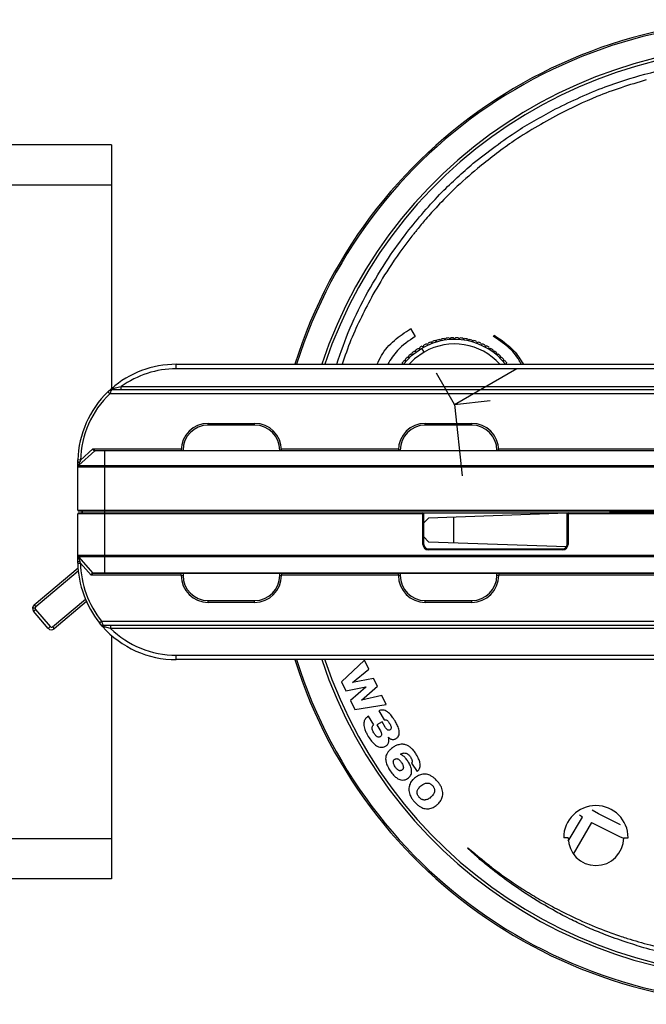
# Model space of a CAD drawing. Header units: millimetres. Extents: x -70 to 195, y -319 to -209.
# Tile 2 of 6: x 56 to 126, y -319 to -209. Entities that reach past the tile are written whole.
import ezdxf

# ---------------------------------------------------------------- set-up
doc = ezdxf.new("R2010")
doc.units = ezdxf.units.MM
doc.header["$PDSIZE"] = -1

msp = doc.modelspace()

# ---------------------------------------------------------------- linework, layer by layer
at = {"color": 7, "linetype": 'Continuous', "lineweight": 25}
for p, q in [((66.64, -222.67), (-65.86, -222.67)), ((66.64, -222.67), (66.64, -249.89)), ((66.64, -227.17), (-65.86, -227.17)), ((103.04, -229.5), (103.04, -229.5)), ((99.61, -232.45), (99.6, -232.44)), ((100.16, -232.87), (100.16, -232.87)), ((100.74, -232.15), (100.67, -232.23)), ((100.74, -232.14), (100.74, -232.15)), ((100.02, -243.2), (100.03, -243.19)), ((100.03, -243.19), (100.54, -244.06)), ((109.29, -244.06), (109.37, -243.93)), ((101.03, -245.42), (101.06, -245.28)), ((101.33, -245.13), (101.48, -245.17)), ((101.48, -245.17), (101.52, -245.03)), ((101.8, -244.89), (101.94, -244.94)), ((101.94, -244.94), (101.99, -244.81)), ((102.28, -244.69), (102.41, -244.75)), ((102.41, -244.75), (102.47, -244.62)), ((102.77, -244.52), (102.9, -244.59)), ((102.9, -244.59), (102.97, -244.46)), ((103.27, -244.39), (103.4, -244.47)), ((103.4, -244.47), (103.48, -244.34)), ((103.78, -244.29), (103.9, -244.38)), ((103.9, -244.38), (103.99, -244.26)), ((104.3, -244.23), (104.41, -244.33)), ((104.41, -244.33), (104.51, -244.21)), ((104.82, -244.2), (104.92, -244.31)), ((104.92, -244.31), (105.03, -244.2)), ((105.34, -244.21), (105.44, -244.33)), ((105.44, -244.33), (105.55, -244.23)), ((105.86, -244.26), (105.95, -244.38)), ((105.95, -244.38), (106.06, -244.29)), ((106.37, -244.34), (106.45, -244.47)), ((106.45, -244.47), (106.57, -244.39)), ((106.88, -244.46), (106.95, -244.59)), ((106.95, -244.59), (107.08, -244.52)), ((107.37, -244.62), (107.44, -244.75)), ((107.44, -244.75), (107.57, -244.69)), ((107.86, -244.8), (107.91, -244.94)), ((107.91, -244.94), (108.05, -244.89)), ((108.33, -245.03), (108.37, -245.17)), ((108.37, -245.17), (108.51, -245.12)), ((108.78, -245.28), (108.82, -245.42)), ((99.67, -246.37), (99.82, -246.37)), ((99.82, -246.37), (99.82, -246.22)), ((100.06, -246.01), (100.2, -246.03)), ((100.2, -246.03), (100.22, -245.88)), ((100.46, -245.69), (100.61, -245.71)), ((100.61, -245.71), (100.63, -245.57)), ((100.89, -245.39), (101.03, -245.42)), ((101.55, -245.81), (101.3, -245.37)), ((108.82, -245.42), (108.96, -245.39)), ((109.22, -245.56), (109.24, -245.71)), ((109.24, -245.71), (109.39, -245.69)), ((109.63, -245.88), (109.65, -246.03)), ((109.65, -246.03), (109.79, -246.01)), ((110.02, -246.22), (110.03, -246.37)), ((110.03, -246.37), (110.17, -246.37)), ((73.87, -247.67), (73.87, -247.17)), ((73.87, -247.17), (142.57, -247.17)), ((98.99, -247.15), (99.14, -247.13)), ((99.14, -247.13), (99.12, -246.99)), ((99.32, -246.75), (99.47, -246.74)), ((99.47, -246.74), (99.46, -246.59)), ((110.39, -246.59), (110.38, -246.74)), ((110.38, -246.74), (110.53, -246.74)), ((110.73, -246.98), (110.71, -247.13)), ((110.71, -247.13), (110.86, -247.15)), ((142.57, -247.67), (73.87, -247.67)), ((67.71, -249.97), (67.71, -249.67)), ((67.71, -249.67), (149.92, -249.67)), ((66.44, -250.47), (66.24, -250.26)), ((66.3, -250.19), (66.49, -250.02)), ((151.47, -250.47), (66.44, -250.47)), ((66.62, -249.91), (66.61, -249.91)), ((66.66, -249.97), (151.2, -249.97)), ((77.42, -253.97), (77.42, -253.77)), ((77.42, -253.77), (82.62, -253.77)), ((82.62, -253.97), (77.42, -253.97)), ((82.62, -253.97), (82.62, -253.77)), ((101.67, -253.97), (101.67, -253.77)), ((101.67, -253.77), (106.87, -253.77)), ((106.87, -253.97), (101.67, -253.97)), ((106.87, -253.97), (106.87, -253.77)), ((64.77, -256.85), (62.97, -258.46)), ((63.18, -257.87), (64.57, -256.62)), ((64.57, -256.62), (74.42, -256.62)), ((65.87, -256.82), (154.01, -256.82)), ((65.87, -256.85), (65.87, -258.46)), ((154.01, -256.85), (65.87, -256.85)), ((74.42, -256.77), (74.62, -256.77)), ((74.42, -256.82), (74.42, -256.77)), ((74.62, -256.77), (74.62, -256.82)), ((85.42, -256.77), (85.62, -256.77)), ((85.42, -256.82), (85.42, -256.77)), ((85.61, -256.62), (98.68, -256.62)), ((85.62, -256.77), (85.62, -256.82)), ((98.87, -256.77), (98.67, -256.77)), ((98.67, -256.82), (98.67, -256.77)), ((98.87, -256.77), (98.87, -256.82)), ((109.87, -256.77), (109.67, -256.77)), ((109.67, -256.82), (109.67, -256.77)), ((109.87, -256.62), (145.47, -256.62)), ((109.87, -256.77), (109.87, -256.82)), ((62.87, -258.17), (62.88, -257.86)), ((63.18, -257.87), (62.88, -257.86)), ((63.18, -257.87), (63.1, -258.09)), ((65.87, -258.46), (154.01, -258.46)), ((62.87, -263.47), (62.87, -258.68)), ((154.05, -258.68), (65.87, -258.68)), ((65.87, -258.68), (65.87, -268.49)), ((62.87, -263.47), (157.57, -263.47)), ((62.87, -268.49), (62.87, -263.87)), ((101.51, -263.87), (62.87, -263.87)), ((157.47, -263.57), (62.97, -263.57)), ((62.97, -263.77), (101.41, -263.77)), ((63.37, -263.57), (63.37, -263.77)), ((101.41, -267.3), (101.41, -263.77)), ((101.51, -267.3), (101.51, -263.77)), ((101.51, -263.77), (117.51, -263.77)), ((117.51, -263.81), (102.01, -264.36)), ((117.51, -267.3), (117.51, -263.77)), ((157.57, -263.87), (117.51, -263.87)), ((117.61, -263.77), (117.61, -267.3)), ((117.61, -263.77), (157.47, -263.77)), ((102.01, -264.36), (101.51, -264.89)), ((104.84, -267.09), (104.84, -264.26)), ((101.51, -266.45), (102.01, -266.99)), ((102.01, -266.99), (117.45, -267.53)), ((101.51, -267.3), (101.41, -267.3)), ((102.01, -267.8), (117.01, -267.8)), ((102.01, -267.8), (102.01, -267.9)), ((117.01, -267.9), (102.01, -267.9)), ((117.01, -267.8), (117.01, -267.9)), ((117.51, -267.3), (117.61, -267.3)), ((62.88, -269.39), (62.87, -269.17)), ((62.88, -269.39), (63.18, -269.39)), ((62.95, -268.69), (64.57, -270.49)), ((64.37, -270.72), (63.18, -269.39)), ((65.87, -268.49), (154.11, -268.49)), ((154.07, -268.69), (65.87, -268.69)), ((65.87, -268.69), (65.87, -270.49)), ((57.99, -274.05), (62.9, -269.91)), ((62.93, -270.28), (58.19, -274.28)), ((64.57, -270.49), (64.6, -270.51)), ((65.87, -270.49), (154.07, -270.49)), ((154.07, -270.52), (65.87, -270.52)), ((74.42, -270.77), (74.42, -270.52)), ((74.62, -270.52), (74.62, -270.77)), ((85.42, -270.77), (85.42, -270.52)), ((85.62, -270.52), (85.62, -270.77)), ((98.67, -270.77), (98.67, -270.52)), ((98.87, -270.52), (98.87, -270.77)), ((109.67, -270.77), (109.67, -270.52)), ((109.87, -270.52), (109.87, -270.77)), ((74.42, -270.72), (64.37, -270.72)), ((74.42, -270.77), (74.62, -270.77)), ((85.42, -270.77), (85.62, -270.77)), ((98.67, -270.72), (85.62, -270.72)), ((98.87, -270.77), (98.67, -270.77)), ((109.87, -270.77), (109.67, -270.77)), ((145.47, -270.72), (109.87, -270.72)), ((60.06, -276.5), (63.72, -273.4)), ((63.84, -273.69), (60.25, -276.73)), ((77.42, -273.57), (82.62, -273.57)), ((77.42, -273.77), (77.42, -273.57)), ((82.62, -273.77), (77.42, -273.77)), ((82.62, -273.77), (82.62, -273.57)), ((101.67, -273.57), (106.87, -273.57)), ((101.67, -273.77), (101.67, -273.57)), ((106.87, -273.77), (101.67, -273.77)), ((106.87, -273.77), (106.87, -273.57)), ((58.12, -274.43), (57.82, -274.43)), ((57.93, -274.76), (58.16, -274.56)), ((59.55, -276.67), (57.93, -274.76)), ((57.99, -274.05), (58.19, -274.28)), ((58.16, -274.56), (59.78, -276.47)), ((65.3, -276.06), (65.53, -275.87)), ((65.59, -276.41), (65.3, -276.06)), ((65.53, -275.87), (152.65, -275.87)), ((59.78, -276.47), (59.55, -276.67)), ((60.06, -276.5), (60.25, -276.73)), ((65.47, -276.27), (65.47, -276.27)), ((65.57, -276.38), (65.61, -276.43)), ((65.65, -276.47), (65.62, -276.44)), ((65.63, -276.46), (65.64, -276.46)), ((152.44, -276.37), (65.7, -276.37)), ((66.52, -276.37), (66.52, -276.67)), ((151.41, -276.67), (66.52, -276.67)), ((66.64, -277.46), (66.64, -304.67)), ((73.87, -279.67), (142.57, -279.67)), ((73.87, -280.17), (73.87, -279.67)), ((142.57, -280.17), (73.87, -280.17)), ((94.9, -280.23), (92.3, -282.64)), ((95.38, -281.22), (94.9, -280.23)), ((93.56, -282.71), (95.38, -281.22)), ((92.3, -282.64), (92.79, -283.66)), ((95.9, -282.27), (93.56, -282.72)), ((96.32, -283.14), (95.9, -282.27)), ((92.79, -283.66), (95.04, -283.22)), ((95.04, -283.23), (93.32, -284.73)), ((93.56, -282.72), (93.56, -282.71)), ((94.53, -284.7), (96.32, -283.14)), ((95.04, -283.22), (95.04, -283.23)), ((93.32, -284.73), (93.81, -285.75)), ((96.83, -284.19), (94.53, -284.71)), ((94.53, -284.71), (94.53, -284.7)), ((97.32, -285.18), (96.83, -284.19)), ((93.81, -285.75), (97.32, -285.18)), ((96.47, -285.88), (97.08, -286.89)), ((95.91, -287.45), (95.33, -286.47)), ((96.84, -287.12), (96.27, -287.46)), ((96.27, -287.46), (96.59, -288)), ((97.2, -287.72), (96.84, -287.12)), ((97.55, -288.84), (97.55, -288.84)), ((100.13, -291.75), (100.76, -292.68)), ((117.64, -300.46), (119.21, -297.75)), ((119.21, -297.75), (118.9, -297.56)), ((118.2, -301.89), (120.25, -298.35)), ((66.64, -300.17), (-65.86, -300.17)), ((117.62, -300.07), (117.12, -300.07)), ((123.82, -300.07), (124.32, -300.07)), ((106.37, -301.24), (106.42, -301.18)), ((66.64, -304.67), (-65.86, -304.67))]:
    msp.add_line(p, q, dxfattribs=at)
at = {"color": 7, "linetype": 'Continuous'}
for p, q in [((104.93, -251.65), (102.92, -248.18)), ((104.93, -251.65), (111.88, -247.64)), ((104.93, -251.65), (108.91, -251.22)), ((104.93, -251.65), (105.79, -259.63)), ((130.27, -263.67), (122.25, -263.67))]:
    msp.add_line(p, q, dxfattribs=at)
at = {"color": 7, "linetype": 'Continuous', "lineweight": 25, "flags": 128}
for points in [[(99.22, -247.17), (100.14, -246.2), (101.3, -245.37)], [(101.55, -245.81), (100.47, -246.58), (99.88, -247.17)], [(63.1, -258.09), (63.05, -258.1), (63.01, -258.1), (62.97, -258.11), (62.94, -258.12), (62.91, -258.13), (62.89, -258.15), (62.88, -258.16), (62.87, -258.17)], [(123.47, -298.64), (121.01, -297.4), (120.3, -297)], [(107.49, -302.23), (106.78, -301.6), (106.37, -301.24)]]:
    msp.add_lwpolyline(points, dxfattribs=at)
at = {"color": 7, "linetype": 'Continuous', "lineweight": 25}
for centre, radius, start, end in [((139.57, -263.67), 55, 197.4576, 162.5424), ((139.57, -263.67), 54.82, 197.5163, 162.4837), ((139.57, -263.67), 52.14, 198.4489, 161.5511), ((139.57, -263.67), 51.82, 198.5675, 161.4325), ((104.93, -251.65), 7.45, 118.8162, 121.2093), ((104.93, -251.65), 7.25, 38.157, 120.0128), ((104.93, -251.65), 7.45, 114.8162, 117.2093), ((104.93, -251.65), 6.75, 41.5737, 120.0128), ((104.93, -251.65), 7.45, 110.8162, 113.2093), ((104.93, -251.65), 7.45, 106.8162, 109.2093), ((104.93, -251.65), 7.45, 102.8162, 105.2093), ((104.93, -251.65), 7.45, 98.8162, 101.2093), ((104.93, -251.65), 7.45, 94.8162, 97.2093), ((104.93, -251.65), 7.45, 90.8162, 93.2093), ((104.93, -251.65), 7.45, 86.8162, 89.2093), ((104.93, -251.65), 7.45, 82.8162, 85.2093), ((104.93, -251.65), 7.45, 78.8162, 81.2093), ((104.93, -251.65), 7.45, 74.8162, 77.2093), ((104.93, -251.65), 7.45, 70.8162, 73.2093), ((104.93, -251.65), 7.45, 66.8162, 69.2093), ((104.93, -251.65), 7.45, 62.8162, 65.2093), ((104.93, -251.65), 7.45, 58.8162, 61.2093), ((104.93, -251.65), 7.45, 134.8162, 137.2093), ((104.93, -251.65), 7.45, 130.8162, 133.2093), ((104.93, -251.65), 7.45, 126.8162, 129.2093), ((104.93, -251.65), 7.45, 122.8162, 125.2093), ((104.93, -251.65), 7.45, 54.8162, 57.2093), ((104.93, -251.65), 7.45, 50.8162, 53.2093), ((104.93, -251.65), 7.45, 46.8162, 49.2093), ((104.93, -251.65), 7.45, 42.8162, 45.2093), ((73.87, -258.17), 11, 90, 131.2176), ((104.93, -251.65), 7.45, 138.8162, 141.2093), ((104.93, -251.65), 7.45, 38.8162, 41.2093), ((73.87, -258.17), 10.5, 90, 125.9506), ((73.87, -258.17), 11, 133.9764, 178.3877), ((73.87, -258.17), 10.7, 133.9764, 178.3877), ((66.66, -250.27), 0.3, 113.598, 132.4117), ((66.66, -250.27), 0.3, 90, 103.6393), ((77.42, -256.77), 3, 90, 180), ((77.42, -256.77), 2.8, 90, 180), ((82.62, -256.77), 3, 0, 90), ((82.62, -256.77), 2.8, 0, 90), ((101.67, -256.77), 3, 90, 180), ((101.67, -256.77), 2.8, 90, 180), ((106.87, -256.77), 3, 0, 90), ((106.87, -256.77), 2.8, 0, 90), ((64.82, -256.91), 0.0901, 90.3571, 136.3543), ((62.97, -263.47), 0.1, 180, 270), ((62.97, -263.87), 0.1, 90, 180), ((63.27, -263.67), 0.1, 270, 90), ((101.41, -263.87), 0.1, 0, 90), ((117.61, -263.87), 0.1, 90, 180), ((102.01, -267.3), 0.6, 180, 270), ((102.01, -267.3), 0.5, 180, 270), ((117.01, -267.3), 0.6, 270, 0), ((117.01, -267.3), 0.5, 270, 0), ((63.07, -268.82), 0.404, 241.1138, 277.4281), ((73.87, -269.17), 11, 181.1403, 218.768), ((73.87, -269.17), 10.7, 181.1403, 218.768), ((64.63, -270.43), 0.0925, 218.1453, 269.5989), ((77.42, -270.77), 3, 180, 270), ((77.42, -270.77), 2.8, 180, 270), ((82.62, -270.77), 2.8, 270, 0), ((82.62, -270.77), 3, 270, 0), ((101.67, -270.77), 3, 180, 270), ((101.67, -270.77), 2.8, 180, 270), ((106.87, -270.77), 2.8, 270, 0), ((106.87, -270.77), 3, 270, 0), ((58.32, -274.43), 0.5, 130.191, 220.191), ((58.32, -274.43), 0.2, 130.191, 220.191), ((59.93, -276.34), 0.5, 220.191, 310.191), ((59.93, -276.34), 0.2, 220.191, 310.191), ((65.7, -276.07), 0.3, 236.1997, 270), ((73.87, -269.17), 11, 221.584, 270), ((73.87, -269.17), 10.5, 225.5847, 270), ((120.72, -300.07), 3.6, 0, 180), ((139.57, -263.67), 39.7, 240.866, 246.6184), ((120.72, -300.07), 3.1, 180, 0)]:
    msp.add_arc(centre, radius, start, end, dxfattribs=at)
for points, knots in [([(126.17, -214.76), (128.03, -214.32), (131.27, -213.55), (134.6, -213.29), (136.02, -213.17)], [0, 0, 0, 0, 0.57091, 1, 1, 1, 1]), ([(116.22, -218.63), (118.04, -217.76), (121.26, -216.21), (124.69, -215.2), (126.17, -214.76)], [0, 0, 0, 0, 0.566093, 1, 1, 1, 1]), ([(126.34, -215.39), (124.48, -215.96), (121.11, -217), (117.95, -218.56), (116.54, -219.25)], [0, 0, 0, 0, 0.554071, 1, 1, 1, 1]), ([(107.01, -224.72), (108.65, -223.45), (111.56, -221.18), (114.8, -219.41), (116.22, -218.63)], [0, 0, 0, 0, 0.56203, 1, 1, 1, 1]), ([(116.54, -219.25), (114.77, -220.25), (111.6, -222.03), (108.75, -224.29), (107.49, -225.3)], [0, 0, 0, 0, 0.558074, 1, 1, 1, 1]), ([(99.6, -232.44), (100.87, -230.9), (103.14, -228.13), (105.83, -225.77), (107.01, -224.72)], [0, 0, 0, 0, 0.5579865, 1, 1, 1, 1]), ([(107.49, -225.3), (106.62, -226.04), (105.08, -227.38), (103.66, -228.85), (103.04, -229.5)], [0, 0, 0, 0, 0.5607624, 1, 1, 1, 1]), ([(103.04, -229.5), (102.6, -229.98), (101.81, -230.85), (101.06, -231.75), (100.74, -232.14)], [0, 0, 0, 0, 0.561234, 1, 1, 1, 1]), ([(95.26, -239.07), (96, -237.8), (97.32, -235.51), (98.91, -233.39), (99.61, -232.45)], [0, 0, 0, 0, 0.554952, 1, 1, 1, 1]), ([(100.16, -232.87), (99.27, -234.05), (97.71, -236.14), (96.4, -238.4), (95.83, -239.39)], [0, 0, 0, 0, 0.565006, 1, 1, 1, 1]), ([(100.67, -232.23), (100.57, -232.35), (100.4, -232.57), (100.23, -232.78), (100.16, -232.87)], [0, 0, 0, 0, 0.560285, 1, 1, 1, 1]), ([(91.78, -247.17), (92.25, -245.81), (93.19, -243.01), (94.56, -240.4), (95.26, -239.07)], [0, 0, 0, 0, 0.489814, 1, 1, 1, 1]), ([(95.83, -239.39), (94.95, -241.05), (93.63, -243.57), (92.69, -246.26), (92.38, -247.17)], [0, 0, 0, 0, 0.660563, 1, 1, 1, 1]), ([(96.31, -247.17), (96.46, -246.84), (96.89, -245.82), (98.17, -244.43), (99.4, -243.61), (100.02, -243.2)], [0, 0, 0, 0, 0.198023, 0.597065, 1, 1, 1, 1]), ([(100.54, -244.06), (99.83, -244.54), (98.59, -245.37), (97.81, -246.63), (97.47, -247.17)], [0, 0, 0, 0, 0.5701625, 1, 1, 1, 1]), ([(112.38, -247.17), (112.31, -247.03), (111.97, -246.28), (110.92, -245.18), (109.83, -244.43), (109.29, -244.06)], [0, 0, 0, 0, 0.107583, 0.553454, 1, 1, 1, 1]), ([(109.37, -243.93), (110.15, -244.45), (111.45, -245.32), (112.29, -246.64), (112.62, -247.17)], [0, 0, 0, 0, 0.598629, 1, 1, 1, 1]), ([(66.63, -249.9), (66.63, -249.9), (66.63, -249.9), (66.66, -249.89), (66.74, -249.87), (66.89, -249.84), (67.21, -249.78), (67.49, -249.72), (67.71, -249.67)], [0, 0, 0, 0, 0.04546, 0.093307, 0.202304, 0.336929, 0.50168, 1, 1, 1, 1]), ([(66.24, -250.26), (66.28, -250.21), (66.36, -250.14), (66.42, -250.08), (66.45, -250.06), (66.45, -250.05), (66.45, -250.05)], [0, 0, 0, 0, 0.497939, 0.748583, 0.874509, 1, 1, 1, 1]), ([(66.66, -249.97), (66.66, -249.98), (66.65, -249.98), (66.64, -250.01), (66.62, -250.06), (66.59, -250.14), (66.54, -250.24), (66.49, -250.36), (66.46, -250.43), (66.44, -250.47)], [0, 0, 0, 0, 0.117145, 0.239282, 0.367171, 0.501476, 0.701044, 0.838163, 1, 1, 1, 1]), ([(66.65, -249.99), (66.63, -249.99), (66.59, -249.98), (66.54, -250), (66.51, -250.01), (66.5, -250.02)], [0, 0, 0, 0, 0.524905, 0.768649, 1, 1, 1, 1]), ([(66.55, -249.97), (66.55, -249.96), (66.57, -249.95), (66.6, -249.92), (66.63, -249.9)], [0, 0, 0, 0, 0.127731, 1, 1, 1, 1]), ([(66.6, -249.92), (66.61, -249.92), (66.61, -249.91), (66.62, -249.9), (66.63, -249.9)], [0, 0, 0, 0, 0.502012, 1, 1, 1, 1]), ([(64.75, -256.85), (64.74, -256.85), (64.72, -256.85), (64.69, -256.82), (64.66, -256.78), (64.62, -256.72), (64.59, -256.66), (64.57, -256.62)], [0, 0, 0, 0, 0.235516, 0.363568, 0.500155, 0.707229, 1, 1, 1, 1]), ([(64.57, -256.62), (64.6, -256.65), (64.64, -256.7), (64.71, -256.76), (64.76, -256.81), (64.8, -256.82), (64.82, -256.82)], [0, 0, 0, 0, 0.291776, 0.500434, 0.75101, 1, 1, 1, 1]), ([(65.87, -256.85), (65.73, -256.85), (65.44, -256.85), (65.07, -256.85), (64.82, -256.85), (64.78, -256.85), (64.77, -256.85)], [0, 0, 0, 0, 0.249104, 0.499038, 0.749376, 1, 1, 1, 1]), ([(64.84, -256.82), (64.85, -256.82), (64.89, -256.82), (65.17, -256.82), (65.51, -256.82), (65.75, -256.82), (65.87, -256.82)], [0, 0, 0, 0, 0.280265, 0.559768, 0.779952, 1, 1, 1, 1]), ([(62.87, -258.17), (62.87, -258.12), (62.87, -258.01), (62.88, -257.91), (62.88, -257.86)], [0, 0, 0, 0, 0.559707, 1, 1, 1, 1]), ([(62.87, -258.68), (62.87, -258.67), (62.87, -258.65), (62.87, -258.48), (62.87, -258.29), (62.87, -258.17)], [0, 0, 0, 0, 0.2464548, 0.523884, 1, 1, 1, 1]), ([(62.97, -258.46), (62.97, -258.46), (62.97, -258.45), (62.98, -258.43), (63.01, -258.36), (63.05, -258.24), (63.08, -258.14), (63.1, -258.09)], [0, 0, 0, 0, 0.086254, 0.179553, 0.403184, 0.660107, 1, 1, 1, 1]), ([(62.97, -258.46), (63.02, -258.46), (63.1, -258.46), (63.78, -258.46), (64.74, -258.46), (65.49, -258.46), (65.87, -258.46)], [0, 0, 0, 0, 0.250624, 0.500962, 0.750896, 1, 1, 1, 1]), ([(62.87, -269.17), (62.87, -269.07), (62.87, -268.87), (62.87, -268.65), (62.87, -268.51), (62.87, -268.49), (62.87, -268.49)], [0, 0, 0, 0, 0.319303, 0.619517, 0.823328, 1, 1, 1, 1]), ([(62.88, -269.39), (62.87, -269.35), (62.87, -269.28), (62.87, -269.21), (62.87, -269.17)], [0, 0, 0, 0, 0.5599088, 1, 1, 1, 1]), ([(65.87, -268.69), (65.49, -268.69), (64.73, -268.69), (63.76, -268.69), (63.08, -268.69), (62.99, -268.69), (62.95, -268.69)], [0, 0, 0, 0, 0.248345, 0.498224, 0.748881, 1, 1, 1, 1]), ([(63.12, -269.22), (63.08, -269.09), (63.02, -268.91), (62.97, -268.74), (62.95, -268.69), (62.95, -268.69), (62.95, -268.69)], [0, 0, 0, 0, 0.622339, 0.842635, 0.926519, 1, 1, 1, 1]), ([(63.18, -269.39), (63.17, -269.36), (63.15, -269.3), (63.13, -269.24), (63.12, -269.22)], [0, 0, 0, 0, 0.5600166, 1, 1, 1, 1]), ([(64.37, -270.72), (64.39, -270.69), (64.43, -270.63), (64.47, -270.56), (64.49, -270.52), (64.52, -270.5), (64.54, -270.49), (64.55, -270.49), (64.55, -270.49)], [0, 0, 0, 0, 0.293251, 0.499555, 0.637104, 0.765175, 0.88546, 1, 1, 1, 1]), ([(64.63, -270.52), (64.61, -270.53), (64.58, -270.53), (64.52, -270.58), (64.45, -270.65), (64.4, -270.7), (64.37, -270.72)], [0, 0, 0, 0, 0.241205, 0.499381, 0.706814, 1, 1, 1, 1]), ([(64.57, -270.49), (64.59, -270.49), (64.63, -270.49), (64.93, -270.49), (65.36, -270.49), (65.7, -270.49), (65.87, -270.49)], [0, 0, 0, 0, 0.251119, 0.501776, 0.751655, 1, 1, 1, 1]), ([(65.87, -270.52), (65.69, -270.52), (65.33, -270.52), (64.93, -270.52), (64.69, -270.52), (64.66, -270.52), (64.64, -270.52)], [0, 0, 0, 0, 0.279643, 0.558893, 0.778927, 1, 1, 1, 1]), ([(65.46, -276.26), (65.46, -276.26), (65.45, -276.25), (65.43, -276.23), (65.38, -276.16), (65.33, -276.1), (65.3, -276.06)], [0, 0, 0, 0, 0.067422, 0.282556, 0.49838, 1, 1, 1, 1]), ([(65.53, -275.87), (65.54, -275.91), (65.57, -275.99), (65.61, -276.11), (65.64, -276.21), (65.67, -276.29), (65.68, -276.34), (65.69, -276.37), (65.69, -276.37), (65.7, -276.37)], [0, 0, 0, 0, 0.160604, 0.297285, 0.498268, 0.631359, 0.759067, 0.881796, 1, 1, 1, 1]), ([(65.46, -276.26), (65.48, -276.28), (65.51, -276.31), (65.56, -276.34), (65.63, -276.36), (65.67, -276.36), (65.69, -276.36)], [0, 0, 0, 0, 0.246653, 0.499715, 0.752931, 1, 1, 1, 1]), ([(65.65, -276.47), (65.62, -276.44), (65.56, -276.38), (65.51, -276.31), (65.49, -276.29), (65.48, -276.28)], [0, 0, 0, 0, 0.336078, 0.671367, 1, 1, 1, 1]), ([(65.6, -276.42), (65.61, -276.43), (65.61, -276.43), (65.61, -276.44), (65.62, -276.44), (65.62, -276.45)], [0, 0, 0, 0, 0.5229604, 0.7665149, 1, 1, 1, 1]), ([(66.52, -276.67), (66.34, -276.63), (66.1, -276.58), (65.84, -276.52), (65.73, -276.49), (65.66, -276.48), (65.65, -276.48), (65.65, -276.47)], [0, 0, 0, 0, 0.4983232, 0.6525365, 0.7843501, 0.8978714, 1, 1, 1, 1]), ([(96.9, -285.8), (96.82, -285.8), (96.67, -285.8), (96.53, -285.86), (96.47, -285.88)], [0, 0, 0, 0, 0.53827, 1, 1, 1, 1]), ([(97.3, -285.91), (97.22, -285.88), (97.1, -285.82), (96.96, -285.8), (96.9, -285.8)], [0, 0, 0, 0, 0.564576, 1, 1, 1, 1]), ([(97.66, -286.18), (97.6, -286.12), (97.48, -286.02), (97.35, -285.94), (97.3, -285.91)], [0, 0, 0, 0, 0.574305, 1, 1, 1, 1]), ([(94.83, -287.1), (94.82, -287.18), (94.79, -287.32), (94.81, -287.47), (94.81, -287.54)], [0, 0, 0, 0, 0.533565, 1, 1, 1, 1]), ([(95.01, -286.75), (94.97, -286.81), (94.89, -286.92), (94.85, -287.04), (94.83, -287.1)], [0, 0, 0, 0, 0.5581074, 1, 1, 1, 1]), ([(95.33, -286.47), (95.26, -286.52), (95.14, -286.6), (95.05, -286.71), (95.01, -286.75)], [0, 0, 0, 0, 0.5765586, 1, 1, 1, 1]), ([(97.08, -286.89), (97.13, -286.89), (97.21, -286.87), (97.29, -286.9), (97.32, -286.91)], [0, 0, 0, 0, 0.587988, 1, 1, 1, 1]), ([(97.32, -286.91), (97.36, -286.93), (97.43, -286.97), (97.49, -287.03), (97.51, -287.06)], [0, 0, 0, 0, 0.53671, 1, 1, 1, 1]), ([(97.51, -287.06), (97.55, -287.1), (97.61, -287.18), (97.66, -287.27), (97.69, -287.31)], [0, 0, 0, 0, 0.533464, 1, 1, 1, 1]), ([(97.99, -286.57), (97.93, -286.49), (97.83, -286.36), (97.71, -286.23), (97.66, -286.18)], [0, 0, 0, 0, 0.571873, 1, 1, 1, 1]), ([(98.29, -287.02), (98.24, -286.93), (98.14, -286.78), (98.04, -286.63), (97.99, -286.57)], [0, 0, 0, 0, 0.564843, 1, 1, 1, 1]), ([(98.71, -287.93), (98.66, -287.77), (98.54, -287.45), (98.37, -287.16), (98.29, -287.02)], [0, 0, 0, 0, 0.507447, 1, 1, 1, 1]), ([(94.81, -287.54), (94.83, -287.64), (94.87, -287.82), (94.93, -288), (94.97, -288.08)], [0, 0, 0, 0, 0.52427, 1, 1, 1, 1]), ([(94.97, -288.08), (95.02, -288.2), (95.12, -288.44), (95.25, -288.66), (95.31, -288.76)], [0, 0, 0, 0, 0.524486, 1, 1, 1, 1]), ([(95.75, -287.95), (95.74, -287.89), (95.72, -287.79), (95.75, -287.69), (95.76, -287.65)], [0, 0, 0, 0, 0.59564, 1, 1, 1, 1]), ([(95.92, -288.35), (95.88, -288.27), (95.81, -288.15), (95.77, -288.01), (95.75, -287.95)], [0, 0, 0, 0, 0.60756, 1, 1, 1, 1]), ([(95.76, -287.65), (95.78, -287.61), (95.81, -287.53), (95.88, -287.47), (95.91, -287.45)], [0, 0, 0, 0, 0.549953, 1, 1, 1, 1]), ([(96.59, -288), (96.63, -288.07), (96.7, -288.19), (96.75, -288.31), (96.76, -288.36)], [0, 0, 0, 0, 0.6148459, 1, 1, 1, 1]), ([(97.37, -287.95), (97.34, -287.92), (97.28, -287.84), (97.23, -287.76), (97.2, -287.72)], [0, 0, 0, 0, 0.517349, 1, 1, 1, 1]), ([(97.54, -288.06), (97.51, -288.05), (97.44, -288.03), (97.39, -287.98), (97.37, -287.95)], [0, 0, 0, 0, 0.520078, 1, 1, 1, 1]), ([(97.73, -288.02), (97.7, -288.04), (97.64, -288.07), (97.57, -288.06), (97.54, -288.06)], [0, 0, 0, 0, 0.597246, 1, 1, 1, 1]), ([(97.69, -287.31), (97.72, -287.36), (97.77, -287.46), (97.81, -287.56), (97.83, -287.6)], [0, 0, 0, 0, 0.585488, 1, 1, 1, 1]), ([(97.86, -287.84), (97.85, -287.88), (97.82, -287.95), (97.76, -288), (97.73, -288.02)], [0, 0, 0, 0, 0.5352444, 1, 1, 1, 1]), ([(97.83, -287.6), (97.84, -287.65), (97.87, -287.72), (97.86, -287.81), (97.86, -287.84)], [0, 0, 0, 0, 0.594179, 1, 1, 1, 1]), ([(98.74, -288.58), (98.76, -288.47), (98.79, -288.25), (98.74, -288.04), (98.71, -287.93)], [0, 0, 0, 0, 0.509526, 1, 1, 1, 1]), ([(95.31, -288.76), (95.43, -288.94), (95.61, -289.23), (95.85, -289.48), (95.95, -289.58)], [0, 0, 0, 0, 0.598946, 1, 1, 1, 1]), ([(96.09, -288.58), (96.05, -288.54), (96, -288.47), (95.95, -288.39), (95.92, -288.35)], [0, 0, 0, 0, 0.545883, 1, 1, 1, 1]), ([(96.27, -288.75), (96.23, -288.72), (96.17, -288.67), (96.11, -288.61), (96.09, -288.58)], [0, 0, 0, 0, 0.53754, 1, 1, 1, 1]), ([(96.45, -288.82), (96.42, -288.82), (96.35, -288.8), (96.29, -288.77), (96.27, -288.75)], [0, 0, 0, 0, 0.5380328, 1, 1, 1, 1]), ([(96.64, -288.78), (96.6, -288.8), (96.55, -288.83), (96.48, -288.82), (96.45, -288.82)], [0, 0, 0, 0, 0.574784, 1, 1, 1, 1]), ([(96.78, -288.62), (96.76, -288.65), (96.73, -288.72), (96.67, -288.76), (96.64, -288.78)], [0, 0, 0, 0, 0.537791, 1, 1, 1, 1]), ([(96.76, -288.36), (96.78, -288.41), (96.8, -288.5), (96.78, -288.58), (96.78, -288.62)], [0, 0, 0, 0, 0.610092, 1, 1, 1, 1]), ([(97.55, -288.84), (97.58, -288.87), (97.62, -288.92), (97.68, -288.96), (97.7, -288.98)], [0, 0, 0, 0, 0.550032, 1, 1, 1, 1]), ([(97.6, -289.08), (97.6, -289.03), (97.59, -288.95), (97.56, -288.87), (97.55, -288.84)], [0, 0, 0, 0, 0.572835, 1, 1, 1, 1]), ([(97.59, -289.35), (97.6, -289.3), (97.61, -289.21), (97.61, -289.12), (97.6, -289.08)], [0, 0, 0, 0, 0.56547, 1, 1, 1, 1]), ([(97.7, -288.98), (97.74, -289), (97.8, -289.04), (97.88, -289.06), (97.91, -289.07)], [0, 0, 0, 0, 0.551854, 1, 1, 1, 1]), ([(97.91, -289.07), (97.95, -289.08), (98.03, -289.09), (98.11, -289.09), (98.15, -289.08)], [0, 0, 0, 0, 0.549809, 1, 1, 1, 1]), ([(98.15, -289.08), (98.2, -289.07), (98.29, -289.06), (98.36, -289.01), (98.4, -288.99)], [0, 0, 0, 0, 0.543306, 1, 1, 1, 1]), ([(98.4, -288.99), (98.48, -288.93), (98.64, -288.82), (98.71, -288.65), (98.74, -288.58)], [0, 0, 0, 0, 0.56846, 1, 1, 1, 1]), ([(95.95, -289.58), (96.07, -289.68), (96.26, -289.85), (96.5, -289.92), (96.6, -289.95)], [0, 0, 0, 0, 0.597359, 1, 1, 1, 1]), ([(96.6, -289.95), (96.72, -289.96), (96.94, -289.98), (97.14, -289.88), (97.23, -289.83)], [0, 0, 0, 0, 0.545571, 1, 1, 1, 1]), ([(97.23, -289.83), (97.29, -289.8), (97.38, -289.74), (97.45, -289.65), (97.48, -289.61)], [0, 0, 0, 0, 0.584723, 1, 1, 1, 1]), ([(97.48, -289.61), (97.51, -289.57), (97.56, -289.48), (97.58, -289.39), (97.59, -289.35)], [0, 0, 0, 0, 0.569687, 1, 1, 1, 1]), ([(98.08, -289.96), (97.96, -290.05), (97.76, -290.19), (97.6, -290.37), (97.53, -290.45)], [0, 0, 0, 0, 0.5950887, 1, 1, 1, 1]), ([(98.81, -289.64), (98.67, -289.68), (98.41, -289.75), (98.18, -289.89), (98.08, -289.96)], [0, 0, 0, 0, 0.5276823, 1, 1, 1, 1]), ([(99.47, -289.68), (99.35, -289.65), (99.13, -289.6), (98.91, -289.63), (98.81, -289.64)], [0, 0, 0, 0, 0.55027, 1, 1, 1, 1]), ([(100.06, -290.02), (99.96, -289.94), (99.78, -289.8), (99.56, -289.71), (99.47, -289.68)], [0, 0, 0, 0, 0.573403, 1, 1, 1, 1]), ([(100.59, -290.62), (100.5, -290.5), (100.34, -290.28), (100.15, -290.1), (100.06, -290.02)], [0, 0, 0, 0, 0.579224, 1, 1, 1, 1]), ([(97.28, -290.96), (97.26, -291.06), (97.23, -291.24), (97.25, -291.41), (97.26, -291.49)], [0, 0, 0, 0, 0.556778, 1, 1, 1, 1]), ([(97.26, -291.49), (97.28, -291.6), (97.33, -291.78), (97.4, -291.96), (97.44, -292.04)], [0, 0, 0, 0, 0.546432, 1, 1, 1, 1]), ([(97.53, -290.45), (97.47, -290.54), (97.36, -290.7), (97.3, -290.88), (97.28, -290.96)], [0, 0, 0, 0, 0.579929, 1, 1, 1, 1]), ([(98.12, -291.76), (98.11, -291.7), (98.09, -291.61), (98.11, -291.52), (98.11, -291.48)], [0, 0, 0, 0, 0.606171, 1, 1, 1, 1]), ([(98.11, -291.48), (98.13, -291.44), (98.16, -291.38), (98.21, -291.33), (98.24, -291.31)], [0, 0, 0, 0, 0.57529, 1, 1, 1, 1]), ([(98.24, -291.31), (98.26, -291.3), (98.31, -291.27), (98.36, -291.25), (98.38, -291.24)], [0, 0, 0, 0, 0.559402, 1, 1, 1, 1]), ([(98.38, -291.24), (98.42, -291.24), (98.47, -291.22), (98.53, -291.24), (98.56, -291.24)], [0, 0, 0, 0, 0.537099, 1, 1, 1, 1]), ([(98.56, -291.24), (98.6, -291.26), (98.67, -291.29), (98.74, -291.34), (98.77, -291.37)], [0, 0, 0, 0, 0.506697, 1, 1, 1, 1]), ([(98.77, -291.37), (98.81, -291.41), (98.9, -291.5), (98.97, -291.61), (99.01, -291.66)], [0, 0, 0, 0, 0.504255, 1, 1, 1, 1]), ([(98.89, -290.74), (98.94, -290.72), (99.03, -290.67), (99.12, -290.64), (99.16, -290.63)], [0, 0, 0, 0, 0.568737, 1, 1, 1, 1]), ([(99.18, -290.91), (99.13, -290.87), (99.04, -290.81), (98.94, -290.76), (98.89, -290.74)], [0, 0, 0, 0, 0.557081, 1, 1, 1, 1]), ([(99.16, -290.63), (99.22, -290.61), (99.31, -290.59), (99.4, -290.6), (99.44, -290.6)], [0, 0, 0, 0, 0.561017, 1, 1, 1, 1]), ([(99.44, -291.14), (99.39, -291.09), (99.31, -291.01), (99.22, -290.94), (99.18, -290.91)], [0, 0, 0, 0, 0.569608, 1, 1, 1, 1]), ([(99.44, -290.6), (99.5, -290.62), (99.6, -290.64), (99.69, -290.7), (99.73, -290.73)], [0, 0, 0, 0, 0.531204, 1, 1, 1, 1]), ([(99.67, -291.45), (99.63, -291.39), (99.56, -291.28), (99.47, -291.18), (99.44, -291.14)], [0, 0, 0, 0, 0.57796, 1, 1, 1, 1]), ([(99.92, -291.86), (99.88, -291.78), (99.8, -291.64), (99.71, -291.51), (99.67, -291.45)], [0, 0, 0, 0, 0.561433, 1, 1, 1, 1]), ([(99.73, -290.73), (99.79, -290.77), (99.89, -290.87), (99.98, -290.98), (100.02, -291.04)], [0, 0, 0, 0, 0.512473, 1, 1, 1, 1]), ([(100.02, -291.04), (100.05, -291.09), (100.1, -291.18), (100.14, -291.27), (100.16, -291.31)], [0, 0, 0, 0, 0.582341, 1, 1, 1, 1]), ([(100.16, -291.31), (100.18, -291.36), (100.2, -291.43), (100.2, -291.52), (100.2, -291.55)], [0, 0, 0, 0, 0.585897, 1, 1, 1, 1]), ([(100.84, -291.05), (100.79, -290.96), (100.72, -290.82), (100.63, -290.68), (100.59, -290.62)], [0, 0, 0, 0, 0.559376, 1, 1, 1, 1]), ([(101.02, -291.48), (100.99, -291.4), (100.94, -291.25), (100.87, -291.11), (100.84, -291.05)], [0, 0, 0, 0, 0.5524431, 1, 1, 1, 1]), ([(101.09, -291.91), (101.08, -291.83), (101.08, -291.69), (101.04, -291.55), (101.02, -291.48)], [0, 0, 0, 0, 0.549697, 1, 1, 1, 1]), ([(97.44, -292.04), (97.49, -292.14), (97.59, -292.34), (97.7, -292.51), (97.76, -292.6)], [0, 0, 0, 0, 0.547013, 1, 1, 1, 1]), ([(97.76, -292.6), (97.88, -292.76), (98.07, -293.04), (98.33, -293.26), (98.44, -293.35)], [0, 0, 0, 0, 0.604362, 1, 1, 1, 1]), ([(98.3, -292.14), (98.26, -292.07), (98.18, -291.95), (98.14, -291.81), (98.12, -291.76)], [0, 0, 0, 0, 0.610735, 1, 1, 1, 1]), ([(98.53, -292.42), (98.49, -292.37), (98.4, -292.29), (98.34, -292.19), (98.3, -292.14)], [0, 0, 0, 0, 0.5124963, 1, 1, 1, 1]), ([(98.73, -292.55), (98.69, -292.53), (98.62, -292.5), (98.56, -292.44), (98.53, -292.42)], [0, 0, 0, 0, 0.5135131, 1, 1, 1, 1]), ([(98.9, -292.57), (98.87, -292.57), (98.81, -292.58), (98.76, -292.56), (98.73, -292.55)], [0, 0, 0, 0, 0.531498, 1, 1, 1, 1]), ([(99.05, -292.51), (99.02, -292.53), (98.98, -292.55), (98.93, -292.57), (98.9, -292.57)], [0, 0, 0, 0, 0.555073, 1, 1, 1, 1]), ([(99.01, -291.66), (99.05, -291.72), (99.11, -291.82), (99.16, -291.93), (99.18, -291.97)], [0, 0, 0, 0, 0.606687, 1, 1, 1, 1]), ([(99.17, -292.39), (99.15, -292.42), (99.12, -292.46), (99.07, -292.5), (99.05, -292.51)], [0, 0, 0, 0, 0.5531274, 1, 1, 1, 1]), ([(99.22, -292.21), (99.22, -292.25), (99.21, -292.31), (99.18, -292.37), (99.17, -292.39)], [0, 0, 0, 0, 0.5788647, 1, 1, 1, 1]), ([(99.18, -291.97), (99.19, -292.02), (99.22, -292.1), (99.22, -292.18), (99.22, -292.21)], [0, 0, 0, 0, 0.602331, 1, 1, 1, 1]), ([(100.09, -292.29), (100.06, -292.21), (100.02, -292.06), (99.95, -291.92), (99.92, -291.86)], [0, 0, 0, 0, 0.552078, 1, 1, 1, 1]), ([(100.14, -292.71), (100.14, -292.64), (100.14, -292.49), (100.11, -292.35), (100.09, -292.29)], [0, 0, 0, 0, 0.549859, 1, 1, 1, 1]), ([(100.2, -291.55), (100.2, -291.59), (100.19, -291.66), (100.15, -291.72), (100.13, -291.75)], [0, 0, 0, 0, 0.560313, 1, 1, 1, 1]), ([(100.76, -292.68), (100.82, -292.62), (100.93, -292.51), (100.99, -292.38), (101.02, -292.32)], [0, 0, 0, 0, 0.578916, 1, 1, 1, 1]), ([(101.02, -292.32), (101.04, -292.25), (101.09, -292.11), (101.09, -291.98), (101.09, -291.91)], [0, 0, 0, 0, 0.557585, 1, 1, 1, 1]), ([(98.44, -293.35), (98.56, -293.43), (98.76, -293.57), (99, -293.61), (99.09, -293.62)], [0, 0, 0, 0, 0.594747, 1, 1, 1, 1]), ([(99.09, -293.62), (99.21, -293.62), (99.43, -293.61), (99.61, -293.5), (99.7, -293.45)], [0, 0, 0, 0, 0.549105, 1, 1, 1, 1]), ([(99.7, -293.45), (99.77, -293.4), (99.9, -293.3), (99.99, -293.16), (100.03, -293.11)], [0, 0, 0, 0, 0.589771, 1, 1, 1, 1]), ([(100.03, -293.11), (100.06, -293.04), (100.12, -292.91), (100.14, -292.77), (100.14, -292.71)], [0, 0, 0, 0, 0.562847, 1, 1, 1, 1]), ([(100.47, -293.41), (100.39, -293.48), (100.26, -293.59), (100.16, -293.73), (100.11, -293.79)], [0, 0, 0, 0, 0.563169, 1, 1, 1, 1]), ([(100.92, -293.12), (100.83, -293.16), (100.67, -293.25), (100.53, -293.36), (100.47, -293.41)], [0, 0, 0, 0, 0.553969, 1, 1, 1, 1]), ([(101.41, -292.97), (101.31, -292.98), (101.14, -293.01), (100.99, -293.09), (100.92, -293.12)], [0, 0, 0, 0, 0.557512, 1, 1, 1, 1]), ([(101.94, -293), (101.84, -292.98), (101.66, -292.95), (101.49, -292.96), (101.41, -292.97)], [0, 0, 0, 0, 0.569555, 1, 1, 1, 1]), ([(102.49, -293.26), (102.39, -293.2), (102.21, -293.09), (102.02, -293.03), (101.94, -293)], [0, 0, 0, 0, 0.583576, 1, 1, 1, 1]), ([(103.05, -293.79), (102.95, -293.67), (102.78, -293.48), (102.57, -293.32), (102.49, -293.26)], [0, 0, 0, 0, 0.591544, 1, 1, 1, 1]), ([(99.89, -294.25), (99.86, -294.34), (99.82, -294.51), (99.83, -294.69), (99.83, -294.77)], [0, 0, 0, 0, 0.549179, 1, 1, 1, 1]), ([(99.83, -294.77), (99.85, -294.88), (99.88, -295.08), (99.96, -295.27), (99.99, -295.36)], [0, 0, 0, 0, 0.535655, 1, 1, 1, 1]), ([(100.11, -293.79), (100.06, -293.87), (99.97, -294.01), (99.91, -294.18), (99.89, -294.25)], [0, 0, 0, 0, 0.559616, 1, 1, 1, 1]), ([(100.78, -294.84), (100.79, -294.78), (100.82, -294.68), (100.88, -294.6), (100.9, -294.55)], [0, 0, 0, 0, 0.5324963, 1, 1, 1, 1]), ([(100.9, -294.55), (100.95, -294.5), (101.03, -294.39), (101.13, -294.3), (101.18, -294.26)], [0, 0, 0, 0, 0.524213, 1, 1, 1, 1]), ([(101.18, -294.26), (101.24, -294.2), (101.35, -294.12), (101.48, -294.05), (101.53, -294.03)], [0, 0, 0, 0, 0.596857, 1, 1, 1, 1]), ([(101.53, -294.03), (101.59, -294), (101.69, -293.96), (101.79, -293.95), (101.84, -293.95)], [0, 0, 0, 0, 0.588785, 1, 1, 1, 1]), ([(101.84, -293.95), (101.89, -293.95), (101.98, -293.95), (102.07, -293.97), (102.1, -293.98)], [0, 0, 0, 0, 0.574329, 1, 1, 1, 1]), ([(102.1, -293.98), (102.15, -294), (102.22, -294.03), (102.29, -294.08), (102.32, -294.1)], [0, 0, 0, 0, 0.564053, 1, 1, 1, 1]), ([(102.32, -294.1), (102.35, -294.12), (102.42, -294.17), (102.47, -294.23), (102.49, -294.26)], [0, 0, 0, 0, 0.566771, 1, 1, 1, 1]), ([(102.49, -294.26), (102.52, -294.29), (102.57, -294.35), (102.6, -294.42), (102.62, -294.45)], [0, 0, 0, 0, 0.552776, 1, 1, 1, 1]), ([(102.62, -294.45), (102.64, -294.5), (102.67, -294.57), (102.69, -294.65), (102.69, -294.69)], [0, 0, 0, 0, 0.55536, 1, 1, 1, 1]), ([(102.69, -294.69), (102.7, -294.74), (102.71, -294.83), (102.69, -294.91), (102.68, -294.95)], [0, 0, 0, 0, 0.544537, 1, 1, 1, 1]), ([(103.47, -294.43), (103.41, -294.31), (103.29, -294.08), (103.13, -293.88), (103.05, -293.79)], [0, 0, 0, 0, 0.5282648, 1, 1, 1, 1]), ([(103.63, -295.02), (103.61, -294.91), (103.58, -294.71), (103.5, -294.52), (103.47, -294.43)], [0, 0, 0, 0, 0.536069, 1, 1, 1, 1]), ([(99.99, -295.36), (100.06, -295.48), (100.17, -295.71), (100.34, -295.91), (100.41, -296)], [0, 0, 0, 0, 0.528152, 1, 1, 1, 1]), ([(100.77, -295.1), (100.76, -295.05), (100.75, -294.96), (100.77, -294.88), (100.78, -294.84)], [0, 0, 0, 0, 0.545912, 1, 1, 1, 1]), ([(100.84, -295.34), (100.82, -295.29), (100.79, -295.22), (100.77, -295.14), (100.77, -295.1)], [0, 0, 0, 0, 0.555294, 1, 1, 1, 1]), ([(100.97, -295.53), (100.95, -295.5), (100.9, -295.44), (100.86, -295.37), (100.84, -295.34)], [0, 0, 0, 0, 0.552572, 1, 1, 1, 1]), ([(101.14, -295.69), (101.11, -295.67), (101.05, -295.62), (100.99, -295.56), (100.97, -295.53)], [0, 0, 0, 0, 0.566148, 1, 1, 1, 1]), ([(101.35, -295.81), (101.31, -295.8), (101.23, -295.76), (101.17, -295.72), (101.14, -295.69)], [0, 0, 0, 0, 0.562162, 1, 1, 1, 1]), ([(101.61, -295.85), (101.56, -295.85), (101.47, -295.85), (101.39, -295.83), (101.35, -295.81)], [0, 0, 0, 0, 0.573721, 1, 1, 1, 1]), ([(101.91, -295.78), (101.86, -295.8), (101.76, -295.84), (101.65, -295.85), (101.61, -295.85)], [0, 0, 0, 0, 0.590048, 1, 1, 1, 1]), ([(102.26, -295.55), (102.2, -295.6), (102.09, -295.69), (101.96, -295.75), (101.91, -295.78)], [0, 0, 0, 0, 0.597853, 1, 1, 1, 1]), ([(102.55, -295.24), (102.51, -295.3), (102.42, -295.41), (102.31, -295.51), (102.26, -295.55)], [0, 0, 0, 0, 0.522555, 1, 1, 1, 1]), ([(102.68, -294.95), (102.67, -295.01), (102.63, -295.11), (102.58, -295.2), (102.55, -295.24)], [0, 0, 0, 0, 0.5302499, 1, 1, 1, 1]), ([(103.33, -296.01), (103.39, -295.93), (103.48, -295.78), (103.54, -295.62), (103.57, -295.55)], [0, 0, 0, 0, 0.560769, 1, 1, 1, 1]), ([(103.57, -295.55), (103.59, -295.45), (103.63, -295.28), (103.63, -295.1), (103.63, -295.02)], [0, 0, 0, 0, 0.549885, 1, 1, 1, 1]), ([(100.41, -296), (100.51, -296.12), (100.68, -296.31), (100.89, -296.46), (100.97, -296.52)], [0, 0, 0, 0, 0.59127, 1, 1, 1, 1]), ([(100.97, -296.52), (101.07, -296.59), (101.25, -296.7), (101.44, -296.76), (101.52, -296.78)], [0, 0, 0, 0, 0.583355, 1, 1, 1, 1]), ([(101.52, -296.78), (101.62, -296.81), (101.8, -296.84), (101.97, -296.83), (102.05, -296.82)], [0, 0, 0, 0, 0.569882, 1, 1, 1, 1]), ([(102.05, -296.82), (102.14, -296.81), (102.31, -296.78), (102.47, -296.71), (102.54, -296.68)], [0, 0, 0, 0, 0.559599, 1, 1, 1, 1]), ([(102.54, -296.68), (102.62, -296.63), (102.78, -296.55), (102.91, -296.44), (102.97, -296.4)], [0, 0, 0, 0, 0.556402, 1, 1, 1, 1]), ([(102.97, -296.4), (103.05, -296.33), (103.18, -296.21), (103.29, -296.07), (103.33, -296.01)], [0, 0, 0, 0, 0.563777, 1, 1, 1, 1]), ([(106.42, -301.18), (107.45, -302.05), (109.29, -303.6), (111.28, -304.96), (112.15, -305.56)], [0, 0, 0, 0, 0.559176, 1, 1, 1, 1]), ([(110.77, -304.84), (110.06, -304.31), (108.94, -303.46), (107.87, -302.56), (107.49, -302.23)], [0, 0, 0, 0, 0.63432, 1, 1, 1, 1]), ([(116.29, -308.34), (115.15, -307.69), (113.26, -306.61), (111.48, -305.34), (110.77, -304.84)], [0, 0, 0, 0, 0.6006249, 1, 1, 1, 1]), ([(112.15, -305.56), (112.15, -305.56), (112.15, -305.56), (112.15, -305.56), (112.15, -305.56), (112.15, -305.56), (112.17, -305.56), (112.37, -305.69), (112.72, -305.9), (113.12, -306.15), (113.33, -306.29), (113.41, -306.34)], [0, 0, 0, 0, 0.000104, 0.000221, 0.000361, 0.000959, 0.00308, 0.041312, 0.480621, 0.821689, 1, 1, 1, 1]), ([(113.41, -306.34), (113.99, -306.69), (115.19, -307.4), (116.43, -308.05), (117.06, -308.38)], [0, 0, 0, 0, 0.486357, 1, 1, 1, 1]), ([(118.02, -309.24), (117.69, -309.08), (117.11, -308.78), (116.54, -308.47), (116.29, -308.34)], [0, 0, 0, 0, 0.567604, 1, 1, 1, 1]), ([(117.06, -308.38), (118.03, -308.85), (119.87, -309.74), (121.8, -310.46), (122.72, -310.8)], [0, 0, 0, 0, 0.521334, 1, 1, 1, 1]), ([(119.9, -310.13), (119.54, -309.96), (118.92, -309.67), (118.29, -309.37), (118.02, -309.24)], [0, 0, 0, 0, 0.566896, 1, 1, 1, 1]), ([(124.08, -311.73), (123.27, -311.45), (121.86, -310.96), (120.49, -310.38), (119.9, -310.13)], [0, 0, 0, 0, 0.571517, 1, 1, 1, 1]), ([(122.72, -310.8), (122.99, -310.9), (123.49, -311.07), (123.99, -311.23), (124.21, -311.31)], [0, 0, 0, 0, 0.559986, 1, 1, 1, 1]), ([(128.76, -313.05), (127.86, -312.83), (126.28, -312.44), (124.74, -311.94), (124.08, -311.73)], [0, 0, 0, 0, 0.569401, 1, 1, 1, 1]), ([(124.21, -311.31), (125.06, -311.56), (126.6, -312.03), (128.16, -312.4), (128.86, -312.56)], [0, 0, 0, 0, 0.550685, 1, 1, 1, 1])]:
    msp.add_open_spline(points, degree=3, knots=knots, dxfattribs=at)
for points in [[(64.77, -256.85), (64.78, -256.84), (64.8, -256.83), (64.82, -256.82), (64.84, -256.82)], [(65.87, -256.85), (65.87, -256.84), (65.87, -256.83), (65.87, -256.82), (65.87, -256.82)], [(62.97, -258.46), (62.96, -258.47), (62.93, -258.5), (62.9, -258.56), (62.88, -258.62), (62.87, -258.66), (62.87, -258.68)], [(65.87, -258.46), (65.87, -258.47), (65.87, -258.5), (65.87, -258.56), (65.87, -258.62), (65.87, -258.66), (65.87, -258.68)], [(65.87, -258.68), (65.48, -258.68), (64.69, -258.68), (63.7, -258.68), (63.01, -258.68), (62.92, -258.68), (62.87, -258.68)], [(62.87, -268.49), (62.92, -268.49), (63.01, -268.49), (63.7, -268.49), (64.69, -268.49), (65.48, -268.49), (65.87, -268.49)], [(62.87, -268.49), (62.88, -268.52), (62.88, -268.6), (62.93, -268.66), (62.95, -268.69)], [(65.87, -268.49), (65.87, -268.52), (65.87, -268.6), (65.87, -268.66), (65.87, -268.69)], [(64.57, -270.49), (64.57, -270.5), (64.58, -270.5), (64.6, -270.52), (64.62, -270.52), (64.64, -270.52), (64.64, -270.52)], [(65.87, -270.49), (65.87, -270.5), (65.87, -270.5), (65.87, -270.52), (65.87, -270.52), (65.87, -270.52), (65.87, -270.52)]]:
    msp.add_open_spline(points, degree=3, dxfattribs=at)
at = {"color": 7, "linetype": 'Continuous'}
msp.add_point((104.93, -251.65), dxfattribs=at)
msp.add_point((104.93, -251.65), dxfattribs=at)

doc.saveas('drawing.dxf')
